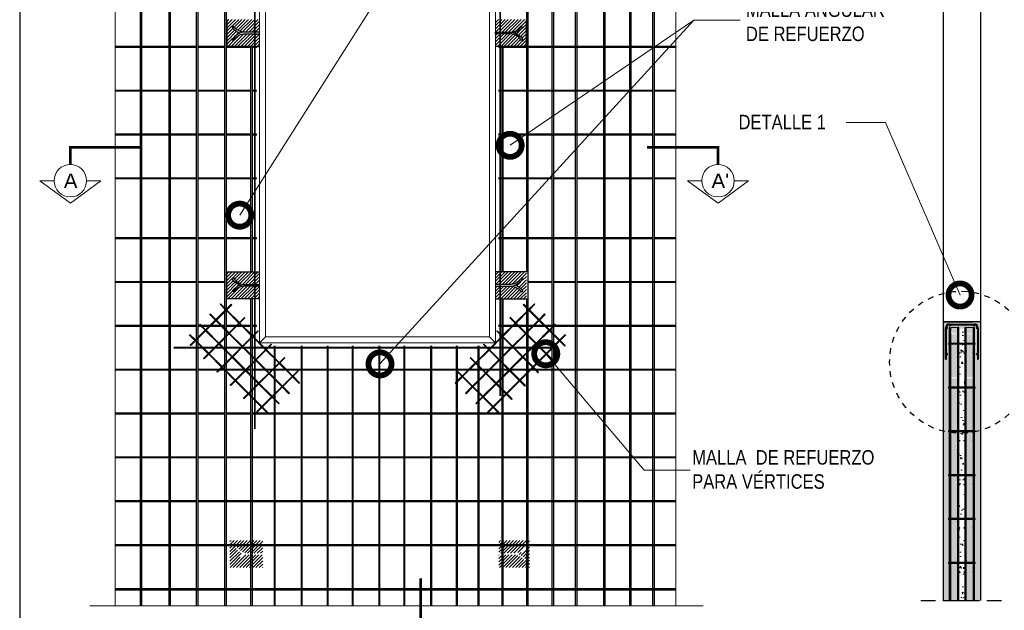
# Model space of a CAD drawing. Header units: millimetres. Extents: x 0 to 30, y 0 to 35.5.
# Tile 2 of 4: x 4 to 21, y 11.1 to 21.3. Entities that reach past the tile are written whole.
import ezdxf

# ---------------------------------------------------------------- set-up
doc = ezdxf.new("R2010")
doc.units = ezdxf.units.MM
for name, pattern in [('CENTER', [2, 1.25, -0.25, 0.25, -0.25]), ('CONTINUA', [0]), ('DASHED2', [9.525, 6.35, -3.175])]:
    doc.linetypes.add(name, pattern=pattern)
for name, color, linetype, lineweight in [('CONSTRUPANEL', 170, 'Continuous', 20), ('hatch', 252, 'Continuous', 0), ('LAMINA ACCESORIOS', 1, 'Continuous', 30), ('TEXTO', 7, 'DASHED2', 0)]:
    doc.layers.add(name, color=color, linetype=linetype, lineweight=lineweight)
doc.layers.add('CORTE', color=7, linetype='Continuous')
doc.styles.add('Erika', font='techl___.ttf', dxfattribs={"height": 0.25})
doc.styles.add('OUTLINE', font='arial.ttf', dxfattribs={"height": 0.2})
doc.dimstyles.new('Erika', dxfattribs={"dimtxt": 0.25, "dimasz": 0.8, "dimexe": 0.5, "dimexo": 0.5, "dimgap": 0, "dimtad": 0, "dimlfac": 0.1, "dimzin": 1, "dimdsep": 46, "dimtxsty": 'Erika', "dimblk": 'DOTSMALL', "dimcen": 2.5, "dimse1": 1, "dimse2": 1, "dimclrd": 252, "dimclre": 252, "dimclrt": 256, "dimadec": 0, "dimazin": 0, "dimtfac": 1, "dimtmove": 0, "dimatfit": 3, "dimldrblk": 'DOTSMALL', "dimfxl": 1, "dimlwd": 0, "dimlwe": 0, "dimarcsym": 0})
pattern_1 = [(45, (-23.765254, -0.851548), (-0.0280633, 0.0280633), [])]

# ---------------------------------------------------------------- blocks, each defined once
blk = doc.blocks.new('_DotSmall')
at = {"color": 0, "linetype": 'ByBlock', "const_width": 0.5}
blk.add_lwpolyline([(-0.0625, 0, 1), (0.0625, 0, 1)], format="xyb", close=True, dxfattribs=at)

msp = doc.modelspace()

# ---------------------------------------------------------------- hatches: boundary and pattern name
at = {"layer": 'hatch'}
h = msp.add_hatch(dxfattribs=at)
h.set_pattern_fill('ANSI31', color=256, scale=0.0125, style=0)
h.set_pattern_definition([(45, (-23.82038, -0.851548), (-0.0280633, 0.0280633), [])])
h.paths.add_polyline_path([(8.146, 21.324), (7.579, 21.324), (7.579, 20.857), (8.146, 20.857), (8.146, 21.078), (7.868, 21.078, 0.210744), (7.695, 20.961), (7.672, 20.976, -0.162687), (7.812, 21.09, -0.138915), (7.672, 21.187), (7.693, 21.204, 0.178598), (7.863, 21.104), (8.146, 21.104)])
h = msp.add_hatch(dxfattribs=at)
h.set_pattern_fill('ANSI31', color=256, scale=0.0125, style=0)
h.set_pattern_definition([(45, (-23.818574, -0.851548), (-0.0280633, 0.0280633), [])])
h.paths.add_polyline_path([(12.758, 21.324), (12.225, 21.324), (12.225, 21.104), (12.508, 21.104, 0.178598), (12.679, 21.204), (12.699, 21.187, -0.138915), (12.56, 21.09, -0.162687), (12.699, 20.976), (12.677, 20.961, 0.210744), (12.504, 21.078), (12.225, 21.078), (12.225, 20.857), (12.758, 20.857)])
h = msp.add_hatch(dxfattribs=at)
h.set_pattern_fill('ANSI31', color=256, scale=0.0125, style=0)
h.set_pattern_definition([(45, (-23.82038, -5.21022), (-0.0280633, 0.0280633), [])])
h.paths.add_polyline_path([(8.146, 16.965), (7.579, 16.965), (7.579, 16.499), (8.146, 16.499), (8.146, 16.719), (7.868, 16.719, 0.210744), (7.695, 16.603), (7.672, 16.617, -0.162687), (7.812, 16.731, -0.138915), (7.672, 16.828), (7.693, 16.845, 0.178598), (7.863, 16.745), (8.146, 16.745)])
h = msp.add_hatch(dxfattribs=at)
h.set_pattern_fill('ANSI31', color=256, scale=0.0125, style=0)
h.set_pattern_definition([(45, (-23.818574, -5.21022), (-0.0280633, 0.0280633), [])])
h.paths.add_polyline_path([(12.758, 16.965), (12.225, 16.965), (12.225, 16.745), (12.508, 16.745, 0.178598), (12.679, 16.845), (12.699, 16.828, -0.138915), (12.56, 16.731, -0.162687), (12.699, 16.617), (12.677, 16.603, 0.210744), (12.504, 16.719), (12.225, 16.719), (12.225, 16.499), (12.758, 16.499)])
h = msp.add_hatch(dxfattribs=at)
h.set_pattern_fill('AR-CONC', color=256, scale=0.001, angle=285)
h.set_pattern_definition([(335, (1862.0764, 2391.10113), (0.031756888, -0.180102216), [0.01905, -0.20955]), (280, (1862.0764, 2391.10113), (0.175425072, 0.083491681), [0.01524, -0.167640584]), (25.451445, (1862.07905, 2391.08612), (0.207181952, -0.096610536), [0.016190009, -0.178090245]), (331.1842, (1862.12547, 2391.11428), (0.029550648, -0.272723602), [0.028575, -0.314325]), (21.635558, (1862.12793, 2391.09155), (0.300439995, -0.16527619), [0.024285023, -0.267135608]), (276.184151, (1862.12547, 2391.11428), (0.300439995, -0.16527619), [0.022859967, -0.251459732]), (306, (1862.11978, 2391.08646), (-0.059539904, -0.172916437), [0.01905, -0.20955]), (251, (1862.11978, 2391.08646), (0.193907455, -0.012024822), [0.01524, -0.16764]), (356.451445, (1862.11481, 2391.07205), (0.134367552, -0.184941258), [0.016190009, -0.178089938]), (322.5, (1862.0764, 2391.10113), (0.0824732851, 0.0189010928), [0, -0.165608, 0, -0.17018, 0, -0.168275]), (292.5, (1862.0764, 2391.10113), (0.1140612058, -0.038614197), [0, -0.097028, 0, -0.161798, 0, -0.064135]), (252.5, (1862.06174, 2391.155845), (0.0295598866, -0.1324531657), [0, -0.0635, 0, -0.19812, 0, -0.26289]), (242.5, (1862.05517, 2391.18038), (0.0628987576, -0.136500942), [0, -0.08255, 0, -0.131572, 0, -0.18669])])
h.paths.add_polyline_path([(19.963, 11.292), (20.093, 11.292), (20.093, 15.982), (20.481, 15.982), (20.481, 11.292), (20.611, 11.292), (20.611, 16.101), (19.963, 16.101)])
h = msp.add_hatch(dxfattribs=at)
h.set_pattern_fill('HONEY', color=256, scale=0.015, angle=285, style=0)
h.set_pattern_definition([(285, (61.29871, 39.103255), (0.058328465, -0.058328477), [0.047625, -0.09525]), (45, (61.29871, 39.103255), (0.02134971, 0.07967817), [0.047625, -0.09525]), (345, (61.29871, 39.103255), (0.079678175, 0.021349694), [-0.09525, 0.047625])])
h.paths.add_polyline_path([(20.363, 16.001), (20.363, 15.898), (20.482, 15.898), (20.482, 16.001)])
h.paths.add_polyline_path([(20.212, 15.898), (20.212, 16.001), (20.093, 16.001), (20.093, 15.987), (20.13, 15.898)])
h.paths.add_polyline_path([(20.212, 15.742), (20.212, 15.883), (20.136, 15.883)], flags=17)
h.paths.add_polyline_path([(20.363, 15.883), (20.363, 15.461), (20.482, 15.24), (20.482, 15.883)])
h.paths.add_polyline_path([(20.212, 15.142), (20.212, 15.742), (20.136, 15.883), (20.093, 15.883), (20.093, 15.142)])
h.paths.add_polyline_path([(20.363, 15.461), (20.363, 15.142), (20.482, 15.142), (20.482, 15.24)])
h.paths.add_polyline_path([(20.212, 11.292), (20.212, 15.126), (20.093, 15.126), (20.093, 11.292)])
h.paths.add_polyline_path([(20.363, 15.126), (20.363, 11.292), (20.481, 11.292), (20.482, 15.126)])
h = msp.add_hatch(dxfattribs=at)
h.set_pattern_fill('AR-CONC', color=256, scale=0.002, angle=285)
h.set_pattern_definition([(335, (1852.57785, 2394.46384), (0.063513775, -0.360204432), [0.0381, -0.4191]), (280, (1852.57785, 2394.46384), (0.350850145, 0.166983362), [0.03048, -0.33528117]), (25.451445, (1852.58314, 2394.43382), (0.414363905, -0.193221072), [0.032380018, -0.35618049]), (331.1842, (1852.676, 2394.49013), (0.059101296, -0.545447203), [0.05715, -0.62865]), (21.635558, (1852.6809, 2394.4447), (0.60087999, -0.33055238), [0.04857005, -0.53427122]), (276.184151, (1852.676, 2394.49013), (0.60087999, -0.33055238), [0.04571993, -0.50291946]), (306, (1852.6646, 2394.4345), (-0.119079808, -0.345832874), [0.0381, -0.4191]), (251, (1852.6646, 2394.4345), (0.38781491, -0.024049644), [0.03048, -0.33528]), (356.451445, (1852.65468, 2394.40567), (0.268735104, -0.369882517), [0.032380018, -0.356179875]), (322.5, (1852.57785, 2394.46384), (0.16494657, 0.0378021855), [0, -0.331216, 0, -0.34036, 0, -0.33655]), (292.5, (1852.57785, 2394.46384), (0.228122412, -0.077228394), [0, -0.194056, 0, -0.323596, 0, -0.12827]), (252.5, (1852.54853, 2394.57326), (0.059119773, -0.2649063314), [0, -0.127, 0, -0.39624, 0, -0.52578]), (242.5, (1852.53538, 2394.62233), (0.125797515, -0.273001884), [0, -0.1651, 0, -0.263144, 0, -0.37338])])
edge = h.paths.add_edge_path()
edge.add_arc((20.311, 15.938), 1.227, 265.3622, 272.424)
edge.add_line((20.363, 14.712), (20.363, 16.001))
edge.add_line((20.363, 16.001), (20.212, 16.001))
edge.add_line((20.212, 16.001), (20.212, 14.715))
edge = h.paths.add_edge_path()
edge.add_arc((20.311, 15.938), 1.227, 265.3622, 272.424, ccw=False)
edge.add_line((20.212, 14.715), (20.212, 11.292))
edge.add_line((20.212, 11.292), (20.363, 11.292))
edge.add_line((20.363, 11.292), (20.363, 14.712))
h = msp.add_hatch(dxfattribs=at)
h.set_pattern_fill('ANSI31', color=256, scale=0.0125, style=0)
h.set_pattern_definition(pattern_1)
h.paths.add_polyline_path([(8.201, 11.858), (7.634, 11.858), (7.634, 12.324), (8.201, 12.324), (8.201, 12.104), (7.923, 12.104, -0.210744), (7.75, 12.22), (7.727, 12.206, 0.162687), (7.867, 12.092, 0.138915), (7.727, 11.995), (7.748, 11.978, -0.178598), (7.919, 12.078), (8.201, 12.078)])
h = msp.add_hatch(dxfattribs=at)
h.set_pattern_fill('ANSI31', color=256, scale=0.0125, style=0)
h.set_pattern_definition(pattern_1)
h.paths.add_polyline_path([(12.812, 11.858), (12.279, 11.858), (12.279, 12.078), (12.562, 12.078, -0.178598), (12.732, 11.978), (12.753, 11.995, 0.138915), (12.613, 12.092, 0.162687), (12.753, 12.206), (12.73, 12.22, -0.210744), (12.557, 12.104), (12.279, 12.104), (12.279, 12.324), (12.812, 12.324)])

# ---------------------------------------------------------------- linework, layer by layer
at = {"linetype": 'CONTINUA'}
for p, q in [((19.963, 23.998), (19.963, 11.292)), ((20.611, 23.998), (20.611, 11.292)), ((7.578, 21.324), (7.578, 20.857)), ((12.755, 21.324), (12.755, 20.857)), ((7.578, 20.857), (8.145, 20.857)), ((12.755, 20.857), (12.222, 20.857)), ((7.578, 16.499), (7.578, 16.965)), ((7.578, 16.965), (8.145, 16.965)), ((12.79, 16.965), (12.222, 16.965)), ((12.79, 16.499), (12.79, 16.965)), ((8.145, 16.499), (7.578, 16.499)), ((12.222, 16.499), (12.79, 16.499)), ((19.963, 16.101), (20.476, 16.101)), ((20.611, 16.101), (19.963, 16.101)), ((20.611, 16.101), (19.963, 16.101)), ((20.611, 16.101), (19.963, 16.101)), ((20.093, 11.292), (20.482, 11.292))]:
    msp.add_line(p, q, dxfattribs=at)
at = {"linetype": 'DASHED2', "ltscale": 0.04}
msp.add_line((19.576, 11.292), (21.074, 11.292), dxfattribs=at)
at = {"color": 254, "true_color": 0xe3e3e3}
msp.add_lwpolyline([(3.998, 3.653), (25.588, 3.653), (25.588, 31.593), (3.998, 31.593)], close=True, dxfattribs=at)
at = {"linetype": 'CONTINUA'}
for points in [[(8.145, 21.104), (7.862, 21.104, -0.178598), (7.692, 21.204), (7.671, 21.187, 0.138785), (7.811, 21.09)], [(12.506, 21.104, -0.211034), (12.696, 20.976), (12.674, 20.961, 0.210744), (12.501, 21.078), (12.222, 21.078), (12.222, 21.104), (12.505, 21.104, 0.178598), (12.676, 21.204), (12.696, 21.187, -0.138785), (12.557, 21.09)], [(7.862, 21.104, 0.211034), (7.671, 20.976), (7.694, 20.961, -0.210744), (7.867, 21.078), (8.145, 21.078)], [(7.862, 16.719, -0.211034), (7.671, 16.847), (7.694, 16.861, 0.210744), (7.867, 16.745), (8.145, 16.745)], [(12.506, 16.719, 0.211034), (12.696, 16.847), (12.674, 16.861, -0.210744), (12.501, 16.745), (12.222, 16.745)], [(8.145, 16.719), (7.862, 16.719, 0.178598), (7.692, 16.619), (7.671, 16.636, -0.138785), (7.811, 16.733)], [(12.222, 16.719), (12.505, 16.719, -0.178598), (12.676, 16.619), (12.696, 16.636, 0.138785), (12.557, 16.733)]]:
    msp.add_lwpolyline(points, format="xyb", dxfattribs=at)
at = {"layer": 'CONSTRUPANEL', "linetype": 'Continuous'}
for p, q in [((5.649, 23.905), (5.649, 11.199)), ((15.34, 23.905), (15.34, 11.199))]:
    msp.add_line(p, q, dxfattribs=at)
at = {"layer": 'CONSTRUPANEL', "linetype": 'CONTINUA'}
for p, q in [((8.145, 15.74), (8.145, 22.083)), ((8.245, 15.84), (8.245, 21.983)), ((12.122, 15.84), (12.122, 21.983)), ((12.222, 15.74), (12.222, 22.083)), ((20.212, 16.001), (20.093, 16.001)), ((20.093, 11.292), (20.093, 16.001)), ((20.212, 11.292), (20.212, 16.001)), ((20.482, 16.001), (20.363, 16.001)), ((20.363, 11.292), (20.363, 16.001)), ((20.481, 11.292), (20.482, 16.001)), ((5.213, 11.199), (15.813, 11.199))]:
    msp.add_line(p, q, dxfattribs=at)
at = {"layer": 'CONSTRUPANEL'}
for p, q in [((20.22, 16.001), (20.212, 16.001)), ((8.245, 15.84), (8.145, 15.74)), ((8.245, 15.84), (12.122, 15.84)), ((12.122, 15.84), (12.222, 15.74)), ((8.145, 15.74), (12.222, 15.74))]:
    msp.add_line(p, q, dxfattribs=at)
at = {"layer": 'CORTE', "color": 7, "lineweight": 15}
for p, q in [((4.346, 18.539), (4.874, 18.153)), ((4.346, 18.539), (4.874, 18.153)), ((4.346, 18.539), (4.593, 18.539)), ((4.486, 18.539), (4.346, 18.539)), ((5.403, 18.539), (4.874, 18.153)), ((5.403, 18.539), (4.874, 18.153)), ((5.156, 18.539), (5.403, 18.539)), ((5.296, 18.539), (5.156, 18.539)), ((15.542, 18.539), (16.071, 18.153)), ((15.542, 18.539), (16.071, 18.153)), ((15.542, 18.539), (15.79, 18.539)), ((15.542, 18.539), (16.071, 18.153)), ((16.599, 18.539), (16.071, 18.153)), ((16.599, 18.539), (16.071, 18.153)), ((16.599, 18.539), (16.071, 18.153)), ((16.352, 18.539), (16.599, 18.539))]:
    msp.add_line(p, q, dxfattribs=at)
at = {"layer": 'CORTE', "color": 7, "linetype": 'CENTER', "lineweight": 15, "ltscale": 0.5, "const_width": 0.05}
for points in [[(6.101, 19.115), (4.874, 19.115), (4.874, 18.82)], [(14.844, 19.115), (16.071, 19.115), (16.071, 18.82)], [(10.931, 11.67), (10.931, 10.513), (10.637, 10.513)]]:
    msp.add_lwpolyline(points, dxfattribs=at)
at = {"layer": 'CORTE', "color": 0, "lineweight": 15}
for centre in [(4.874, 18.539), (16.071, 18.539)]:
    msp.add_circle(centre, 0.281, dxfattribs=at)
at = {"layer": 'LAMINA ACCESORIOS', "linetype": 'CONTINUA'}
for p, q in [((6.082, 23.894), (6.082, 11.199)), ((6.103, 23.894), (6.103, 11.199)), ((6.577, 23.894), (6.577, 11.199)), ((6.597, 23.894), (6.597, 11.199)), ((14.946, 11.199), (14.946, 23.894)), ((14.967, 23.894), (14.967, 11.199)), ((6.082, 20.855), (5.649, 20.855)), ((6.082, 20.841), (5.649, 20.841)), ((6.748, 20.855), (6.103, 20.855)), ((6.748, 20.841), (6.103, 20.841)), ((7.057, 20.855), (6.597, 20.855)), ((7.057, 20.841), (6.597, 20.841)), ((7.546, 20.855), (7.078, 20.855)), ((7.546, 20.841), (7.078, 20.841)), ((7.995, 20.855), (7.567, 20.855)), ((7.995, 20.841), (7.567, 20.841)), ((8.091, 20.855), (8.015, 20.855)), ((8.091, 20.841), (8.015, 20.841)), ((14.096, 20.855), (12.275, 20.855)), ((14.096, 20.841), (12.275, 20.841)), ((12.337, 16.965), (12.337, 20.857)), ((12.354, 16.965), (12.354, 20.857)), ((13.607, 20.855), (13.585, 20.855)), ((13.607, 20.841), (13.585, 20.841)), ((14.545, 20.855), (14.117, 20.855)), ((14.545, 20.841), (14.117, 20.841)), ((14.946, 20.855), (14.565, 20.855)), ((14.946, 20.841), (14.565, 20.841)), ((15.34, 20.855), (14.967, 20.855)), ((15.34, 20.841), (14.967, 20.841)), ((6.748, 20.098), (5.649, 20.098)), ((7.057, 20.098), (6.597, 20.098)), ((7.546, 20.098), (7.078, 20.098)), ((7.995, 20.098), (7.567, 20.098)), ((8.091, 20.098), (8.015, 20.098)), ((14.096, 20.098), (12.275, 20.098)), ((13.607, 20.098), (13.585, 20.098)), ((14.545, 20.098), (14.117, 20.098)), ((14.946, 20.098), (14.565, 20.098)), ((15.34, 20.098), (14.967, 20.098)), ((6.748, 20.084), (5.649, 20.084)), ((7.057, 20.084), (6.597, 20.084)), ((7.546, 20.084), (7.078, 20.084)), ((7.995, 20.084), (7.567, 20.084)), ((8.091, 20.084), (8.015, 20.084)), ((14.096, 20.084), (12.275, 20.084)), ((13.607, 20.084), (13.585, 20.084)), ((14.545, 20.084), (14.117, 20.084)), ((14.946, 20.084), (14.565, 20.084)), ((15.34, 20.084), (14.967, 20.084)), ((6.748, 19.341), (5.649, 19.341)), ((6.748, 19.327), (5.649, 19.327)), ((7.057, 19.341), (6.597, 19.341)), ((7.057, 19.327), (6.597, 19.327)), ((7.546, 19.341), (7.078, 19.341)), ((7.546, 19.327), (7.078, 19.327)), ((7.995, 19.341), (7.567, 19.341)), ((7.995, 19.327), (7.567, 19.327)), ((8.091, 19.341), (8.015, 19.341)), ((8.091, 19.327), (8.015, 19.327)), ((14.096, 19.341), (12.275, 19.341)), ((14.096, 19.327), (12.275, 19.327)), ((13.607, 19.341), (13.585, 19.341)), ((13.607, 19.327), (13.585, 19.327)), ((14.545, 19.341), (14.117, 19.341)), ((14.545, 19.327), (14.117, 19.327)), ((14.946, 19.341), (14.565, 19.341)), ((14.946, 19.327), (14.565, 19.327)), ((15.34, 19.341), (14.967, 19.341)), ((15.34, 19.327), (14.967, 19.327)), ((6.748, 18.585), (5.649, 18.585)), ((6.748, 18.57), (5.649, 18.57)), ((7.057, 18.585), (6.597, 18.585)), ((7.057, 18.57), (6.597, 18.57)), ((7.546, 18.585), (7.078, 18.585)), ((7.546, 18.57), (7.078, 18.57)), ((7.995, 18.585), (7.567, 18.585)), ((7.995, 18.57), (7.567, 18.57)), ((8.091, 18.585), (8.015, 18.585)), ((8.091, 18.57), (8.015, 18.57)), ((12.338, 18.585), (12.275, 18.585)), ((12.338, 18.57), (12.275, 18.57)), ((12.763, 18.585), (12.358, 18.585)), ((12.763, 18.57), (12.358, 18.57)), ((13.205, 18.585), (12.783, 18.585)), ((13.205, 18.57), (12.783, 18.57)), ((13.607, 18.585), (13.226, 18.585)), ((13.607, 18.57), (13.226, 18.57)), ((14.096, 18.585), (13.628, 18.585)), ((14.096, 18.57), (13.628, 18.57)), ((14.545, 18.585), (14.117, 18.585)), ((14.545, 18.57), (14.117, 18.57)), ((14.946, 18.585), (14.565, 18.585)), ((14.946, 18.57), (14.565, 18.57)), ((15.34, 18.585), (14.967, 18.585)), ((15.34, 18.57), (14.967, 18.57)), ((6.748, 17.551), (5.649, 17.551)), ((6.748, 17.537), (5.649, 17.537)), ((7.057, 17.551), (6.597, 17.551)), ((7.057, 17.537), (6.597, 17.537)), ((7.546, 17.551), (7.078, 17.551)), ((7.546, 17.537), (7.078, 17.537)), ((7.995, 17.551), (7.567, 17.551)), ((7.995, 17.537), (7.567, 17.537)), ((8.091, 17.551), (8.015, 17.551)), ((8.091, 17.537), (8.015, 17.537)), ((14.096, 17.551), (12.275, 17.551)), ((14.096, 17.537), (12.275, 17.537)), ((14.545, 17.551), (14.117, 17.551)), ((14.545, 17.537), (14.117, 17.537)), ((14.946, 17.551), (14.565, 17.551)), ((14.946, 17.537), (14.565, 17.537)), ((15.34, 17.551), (14.967, 17.551)), ((15.34, 17.537), (14.967, 17.537)), ((6.748, 16.794), (5.649, 16.794)), ((6.748, 16.78), (5.649, 16.78)), ((7.057, 16.794), (6.597, 16.794)), ((7.057, 16.78), (6.597, 16.78)), ((7.546, 16.794), (7.078, 16.794)), ((7.546, 16.78), (7.078, 16.78)), ((13.205, 16.794), (12.79, 16.794)), ((13.205, 16.78), (12.79, 16.78)), ((13.607, 16.794), (13.226, 16.794)), ((13.607, 16.78), (13.226, 16.78)), ((14.096, 16.794), (13.628, 16.794)), ((14.096, 16.78), (13.628, 16.78)), ((15.34, 16.794), (14.117, 16.794)), ((15.34, 16.78), (14.117, 16.78)), ((12.337, 11.199), (12.337, 16.499)), ((12.354, 11.199), (12.354, 16.499)), ((6.748, 16.037), (5.649, 16.037)), ((6.748, 16.023), (5.649, 16.023)), ((7.057, 16.037), (6.597, 16.037)), ((7.057, 16.023), (6.597, 16.023)), ((7.546, 16.037), (7.078, 16.037)), ((7.546, 16.023), (7.078, 16.023)), ((7.995, 16.037), (7.567, 16.037)), ((7.995, 16.023), (7.567, 16.023)), ((8.091, 16.037), (8.015, 16.037)), ((8.091, 16.023), (8.015, 16.023)), ((12.338, 16.037), (12.275, 16.037)), ((12.338, 16.023), (12.275, 16.023)), ((12.763, 16.037), (12.358, 16.037)), ((12.763, 16.023), (12.358, 16.023)), ((15.34, 16.037), (12.783, 16.037)), ((13.205, 16.023), (12.783, 16.023)), ((15.34, 16.023), (13.226, 16.023)), ((20.08, 16.001), (20.067, 16.001)), ((20.08, 16.001), (20.067, 16.001)), ((20.236, 16.001), (20.223, 16.001)), ((20.348, 16.001), (20.335, 16.001)), ((20.507, 16.001), (20.495, 16.001)), ((20.067, 15.73), (20.056, 15.73)), ((20.056, 15.73), (20.056, 15.715)), ((20.067, 15.715), (20.056, 15.715)), ((20.494, 15.73), (20.08, 15.73)), ((20.494, 15.715), (20.08, 15.715)), ((20.518, 15.73), (20.507, 15.73)), ((20.518, 15.715), (20.507, 15.715)), ((20.518, 15.715), (20.518, 15.73)), ((7.057, 15.28), (5.649, 15.28)), ((7.057, 15.266), (5.649, 15.266)), ((6.748, 15.28), (6.673, 15.28)), ((6.748, 15.266), (6.673, 15.266)), ((7.546, 15.28), (7.078, 15.28)), ((7.546, 15.266), (7.078, 15.266)), ((7.995, 15.28), (7.567, 15.28)), ((7.995, 15.266), (7.567, 15.266)), ((12.294, 15.28), (8.015, 15.28)), ((12.294, 15.266), (8.015, 15.266)), ((12.338, 15.28), (12.275, 15.28)), ((12.338, 15.266), (12.275, 15.266)), ((12.763, 15.28), (12.358, 15.28)), ((12.763, 15.266), (12.358, 15.266)), ((15.34, 15.28), (12.783, 15.28)), ((15.34, 15.266), (12.783, 15.266)), ((20.067, 14.974), (20.056, 14.974)), ((20.056, 14.974), (20.056, 14.958)), ((20.067, 14.958), (20.056, 14.958)), ((20.494, 14.974), (20.08, 14.974)), ((20.494, 14.958), (20.08, 14.958)), ((20.518, 14.974), (20.507, 14.974)), ((20.518, 14.958), (20.507, 14.958)), ((20.518, 14.958), (20.518, 14.974)), ((7.057, 14.524), (5.649, 14.524)), ((7.057, 14.509), (5.649, 14.509)), ((6.748, 14.524), (6.673, 14.524)), ((6.748, 14.509), (6.673, 14.509)), ((7.546, 14.524), (7.078, 14.524)), ((7.546, 14.509), (7.078, 14.509)), ((7.995, 14.524), (7.567, 14.524)), ((7.995, 14.509), (7.567, 14.509)), ((15.34, 14.524), (8.015, 14.524)), ((15.34, 14.509), (8.015, 14.509)), ((20.067, 14.217), (20.056, 14.217)), ((20.056, 14.217), (20.056, 14.201)), ((20.067, 14.201), (20.056, 14.201)), ((20.494, 14.217), (20.08, 14.217)), ((20.494, 14.201), (20.08, 14.201)), ((20.518, 14.217), (20.507, 14.217)), ((20.518, 14.201), (20.507, 14.201)), ((20.518, 14.201), (20.518, 14.217)), ((7.057, 13.767), (5.649, 13.767)), ((7.057, 13.752), (5.649, 13.752)), ((6.748, 13.767), (6.673, 13.767)), ((6.748, 13.752), (6.673, 13.752)), ((7.546, 13.767), (7.078, 13.767)), ((7.546, 13.752), (7.078, 13.752)), ((15.34, 13.767), (7.567, 13.767)), ((15.34, 13.752), (7.567, 13.752)), ((20.067, 13.46), (20.056, 13.46)), ((20.056, 13.46), (20.056, 13.444)), ((20.494, 13.46), (20.08, 13.46)), ((20.518, 13.46), (20.507, 13.46)), ((20.518, 13.444), (20.518, 13.46)), ((20.067, 13.444), (20.056, 13.444)), ((20.494, 13.444), (20.08, 13.444)), ((20.518, 13.444), (20.507, 13.444)), ((6.082, 13.01), (5.649, 13.01)), ((6.082, 12.995), (5.649, 12.995)), ((6.577, 13.01), (6.103, 13.01)), ((6.577, 12.995), (6.103, 12.995)), ((7.057, 13.01), (6.597, 13.01)), ((7.057, 12.995), (6.597, 12.995)), ((15.34, 13.01), (7.078, 13.01)), ((15.34, 12.995), (7.078, 12.995)), ((20.067, 12.703), (20.056, 12.703)), ((20.056, 12.703), (20.056, 12.687)), ((20.067, 12.687), (20.056, 12.687)), ((20.494, 12.703), (20.08, 12.703)), ((20.494, 12.687), (20.08, 12.687)), ((20.518, 12.703), (20.507, 12.703)), ((20.518, 12.687), (20.507, 12.687)), ((20.518, 12.687), (20.518, 12.703)), ((15.34, 12.253), (5.649, 12.253)), ((15.34, 12.233), (5.649, 12.233)), ((20.067, 11.946), (20.056, 11.946)), ((20.056, 11.946), (20.056, 11.931)), ((20.067, 11.931), (20.056, 11.931)), ((20.494, 11.946), (20.08, 11.946)), ((20.494, 11.931), (20.08, 11.931)), ((20.518, 11.946), (20.507, 11.946)), ((20.518, 11.931), (20.507, 11.931)), ((20.518, 11.931), (20.518, 11.946)), ((15.34, 11.49), (5.649, 11.49)), ((15.34, 11.47), (5.649, 11.47))]:
    msp.add_line(p, q, dxfattribs=at)
at = {"layer": 'LAMINA ACCESORIOS'}
for p, q in [((8.091, 20.841), (8.091, 20.855)), ((8.091, 20.084), (8.091, 20.098)), ((8.091, 19.327), (8.091, 19.341)), ((8.091, 18.57), (8.091, 18.585)), ((8.091, 17.537), (8.091, 17.551)), ((8.091, 16.023), (8.091, 16.037)), ((20.028, 16.012), (20.028, 15.98)), ((20.07, 16.064), (20.504, 16.064)), ((20.07, 16.048), (20.504, 16.048)), ((20.082, 16.025), (20.082, 16.058)), ((20.478, 16.04), (20.507, 16.04)), ((20.493, 16.025), (20.493, 16.058)), ((20.546, 15.983), (20.546, 16.016)), ((13.427, 15.883), (13.436, 15.874)), ((20.004, 15.459), (20.004, 15.998)), ((20.014, 15.998), (20.043, 15.998)), ((20.02, 15.459), (20.02, 15.998)), ((20.561, 15.998), (20.531, 15.998)), ((20.554, 15.998), (20.554, 15.459)), ((20.57, 15.998), (20.57, 15.459)), ((13.42, 15.682), (13.429, 15.691)), ((20.014, 15.544), (20.043, 15.544)), ((20.028, 15.558), (20.028, 15.526)), ((20.561, 15.544), (20.531, 15.544)), ((20.546, 15.558), (20.546, 15.526)), ((13.19, 15.452), (13.199, 15.461)), ((20.004, 15.459), (20.02, 15.459)), ((20.554, 15.459), (20.57, 15.459)), ((12.961, 15.223), (12.969, 15.231)), ((12.731, 14.993), (12.74, 15.002)), ((12.501, 14.763), (12.51, 14.772)), ((12.183, 14.622), (12.271, 14.533)), ((12.271, 14.533), (12.28, 14.542))]:
    msp.add_line(p, q, dxfattribs=at)
at = {"layer": 'LAMINA ACCESORIOS', "linetype": 'CONTINUA'}
for points in [[(7.057, 11.199), (7.057, 23.894), (7.078, 23.894), (7.078, 11.199)], [(7.546, 11.199), (7.546, 23.894), (7.567, 23.894), (7.567, 11.199)], [(12.763, 16.965), (12.763, 23.894), (12.783, 23.894), (12.783, 16.965)], [(13.205, 11.199), (13.205, 23.894), (13.226, 23.894), (13.226, 11.199)], [(13.607, 11.199), (13.607, 23.894), (13.628, 23.894), (13.628, 11.199)], [(14.096, 11.199), (14.096, 23.894), (14.117, 23.894), (14.117, 11.199)], [(14.545, 11.199), (14.545, 23.894), (14.565, 23.894), (14.565, 11.199)], [(7.995, 16.965), (7.995, 20.857)], [(8.015, 20.857), (8.015, 16.965)], [(7.995, 13.772), (7.995, 16.499)], [(8.015, 16.499), (8.015, 13.772)], [(12.763, 11.199), (12.763, 16.499)], [(12.783, 16.499), (12.783, 11.199)], [(20.067, 16.001), (20.067, 11.292)], [(20.08, 11.292), (20.08, 16.001)], [(20.223, 16.001), (20.223, 11.292)], [(20.236, 11.292), (20.236, 16.001)], [(20.335, 16.001), (20.335, 11.292)], [(20.348, 11.292), (20.348, 16.001)], [(20.495, 16.001), (20.494, 11.292)], [(20.507, 11.292), (20.507, 16.001)], [(8.396, 15.687), (8.396, 11.199)], [(8.417, 11.199), (8.417, 15.687)], [(8.862, 15.687), (8.862, 11.199)], [(8.883, 11.199), (8.883, 15.687)], [(9.311, 15.687), (9.311, 11.199)], [(9.331, 11.199), (9.331, 15.687)], [(9.744, 15.687), (9.744, 11.199)], [(9.764, 11.199), (9.764, 15.687)], [(10.207, 15.687), (10.207, 11.199)], [(10.227, 11.199), (10.227, 15.687)], [(10.638, 15.687), (10.638, 11.199)], [(10.658, 11.199), (10.658, 15.687)], [(11.103, 15.687), (11.103, 11.199)], [(11.124, 11.199), (11.124, 15.687)], [(11.546, 15.687), (11.546, 11.199)], [(11.567, 11.199), (11.567, 15.687)], [(11.919, 15.687), (11.919, 11.199)], [(11.939, 11.199), (11.939, 15.687)], [(7.995, 11.199), (7.995, 13.772)], [(8.015, 13.772), (8.015, 11.199)]]:
    msp.add_lwpolyline(points, dxfattribs=at)
at = {"layer": 'LAMINA ACCESORIOS', "const_width": 0.03}
for points in [[(8.062, 14.253), (8.062, 17.778), (8.062, 23.57)], [(12.306, 14.82), (12.306, 17.778), (12.306, 23.57)], [(13.223, 15.656), (10.184, 15.656), (6.658, 15.656)]]:
    msp.add_lwpolyline(points, dxfattribs=at)
at = {"layer": 'LAMINA ACCESORIOS'}
for points in [[(7.655, 16.407), (7.663, 16.398), (6.956, 15.691), (6.948, 15.7)], [(7.884, 16.177), (7.893, 16.168), (7.186, 15.461), (7.177, 15.47)], [(8.114, 15.947), (8.123, 15.939), (7.416, 15.231), (7.407, 15.24)], [(8.344, 15.718), (8.353, 15.709), (7.646, 15.002), (7.637, 15.01)], [(8.574, 15.488), (8.583, 15.479), (7.876, 14.772), (7.867, 14.781)], [(8.804, 15.258), (8.813, 15.249), (8.105, 14.542), (8.097, 14.551)]]:
    msp.add_lwpolyline(points, close=True, dxfattribs=at)
for points in [[(7.557, 16.31), (7.462, 16.405), (7.471, 16.414), (7.566, 16.319)], [(13.429, 15.691), (12.713, 16.407), (12.704, 16.398), (13.42, 15.682)], [(12.81, 16.31), (12.905, 16.405), (12.896, 16.414), (12.801, 16.319)], [(7.381, 16.133), (7.286, 16.228), (7.294, 16.237), (7.389, 16.142)], [(7.787, 16.08), (7.566, 16.301)], [(7.575, 16.31), (7.796, 16.089)], [(13.199, 15.461), (12.483, 16.177), (12.474, 16.168), (13.19, 15.452)], [(12.793, 16.31), (12.572, 16.089)], [(12.58, 16.08), (12.801, 16.301)], [(12.987, 16.133), (13.082, 16.228), (13.073, 16.237), (12.978, 16.142)], [(7.204, 15.956), (7.109, 16.051), (7.118, 16.06), (7.213, 15.965)], [(7.61, 15.903), (7.389, 16.124)], [(7.398, 16.133), (7.619, 15.912)], [(8.017, 15.85), (7.796, 16.071)], [(7.805, 16.08), (8.026, 15.859)], [(12.563, 16.08), (12.342, 15.859)], [(12.351, 15.85), (12.572, 16.071)], [(12.969, 16.133), (12.748, 15.912)], [(12.757, 15.903), (12.978, 16.124)], [(13.164, 15.956), (13.259, 16.051), (13.25, 16.06), (13.155, 15.965)], [(7.027, 15.779), (6.932, 15.874), (6.941, 15.883), (7.036, 15.788)], [(7.434, 15.726), (7.213, 15.947)], [(7.222, 15.956), (7.442, 15.735)], [(7.84, 15.673), (7.619, 15.894)], [(7.628, 15.903), (7.849, 15.682)], [(8.247, 15.62), (8.026, 15.841)], [(8.035, 15.85), (8.256, 15.629)], [(13.427, 15.883), (12.06, 14.516), (12.069, 14.507), (13.436, 15.874)], [(12.333, 15.85), (12.112, 15.629)], [(12.121, 15.62), (12.342, 15.841)], [(12.969, 15.231), (12.253, 15.947), (12.245, 15.939), (12.961, 15.223)], [(12.74, 15.903), (12.519, 15.682)], [(12.527, 15.673), (12.748, 15.894)], [(13.146, 15.956), (12.925, 15.735)], [(12.934, 15.726), (13.155, 15.947)], [(7.257, 15.55), (7.036, 15.771)], [(7.045, 15.779), (7.266, 15.559)], [(7.663, 15.497), (7.442, 15.718)], [(7.451, 15.726), (7.672, 15.505)], [(8.07, 15.444), (7.849, 15.665)], [(7.858, 15.673), (8.079, 15.452)], [(12.74, 15.002), (12.024, 15.718), (12.015, 15.709), (12.731, 14.993)], [(12.51, 15.673), (12.289, 15.452)], [(12.298, 15.444), (12.519, 15.665)], [(12.916, 15.726), (12.695, 15.505)], [(12.704, 15.497), (12.925, 15.718)], [(7.487, 15.32), (7.266, 15.541)], [(7.275, 15.55), (7.496, 15.329)], [(7.681, 15.497), (7.902, 15.276)], [(8.477, 15.391), (8.256, 15.612)], [(8.264, 15.62), (8.485, 15.399)], [(12.103, 15.62), (11.882, 15.399)], [(11.891, 15.391), (12.112, 15.612)], [(12.687, 15.497), (12.466, 15.276)], [(7.504, 15.32), (7.725, 15.099)], [(7.893, 15.267), (7.672, 15.488)], [(8.3, 15.214), (8.079, 15.435)], [(8.088, 15.444), (8.309, 15.223)], [(8.706, 15.161), (8.485, 15.382)], [(8.494, 15.391), (8.715, 15.17)], [(11.873, 15.391), (11.652, 15.17)], [(11.661, 15.161), (11.882, 15.382)], [(12.51, 14.772), (11.794, 15.488), (11.785, 15.479), (12.501, 14.763)], [(12.28, 15.444), (12.059, 15.223)], [(12.068, 15.214), (12.289, 15.435)], [(12.474, 15.267), (12.695, 15.488)], [(7.716, 15.09), (7.496, 15.311)], [(8.123, 15.037), (7.902, 15.258)], [(7.911, 15.267), (8.132, 15.046)], [(8.53, 14.984), (8.309, 15.205)], [(8.318, 15.214), (8.539, 14.993)], [(8.724, 15.161), (8.838, 15.047), (8.829, 15.038), (8.715, 15.152)], [(11.644, 15.161), (11.529, 15.047), (11.538, 15.038), (11.652, 15.152)], [(12.28, 14.542), (11.564, 15.258), (11.555, 15.249), (12.183, 14.622)], [(12.05, 15.214), (11.829, 14.993)], [(11.838, 14.984), (12.059, 15.205)], [(12.457, 15.267), (12.236, 15.046)], [(12.245, 15.037), (12.466, 15.258)], [(7.946, 14.86), (7.725, 15.081)], [(7.734, 15.09), (7.955, 14.869)], [(8.353, 14.807), (8.132, 15.028)], [(8.141, 15.037), (8.362, 14.816)], [(8.547, 14.984), (8.662, 14.87), (8.653, 14.861), (8.539, 14.975)], [(11.82, 14.984), (11.706, 14.87), (11.715, 14.861), (11.829, 14.975)], [(12.227, 15.037), (12.006, 14.816)], [(12.015, 14.807), (12.236, 15.028)], [(8.176, 14.63), (7.955, 14.851)], [(7.964, 14.86), (8.185, 14.639)], [(8.371, 14.807), (8.485, 14.693), (8.476, 14.684), (8.362, 14.798)], [(11.997, 14.807), (11.883, 14.693), (11.892, 14.684), (12.006, 14.798)], [(8.194, 14.63), (8.308, 14.516), (8.299, 14.507), (8.185, 14.622)]]:
    msp.add_lwpolyline(points, dxfattribs=at)
at = {"layer": 'LAMINA ACCESORIOS', "linetype": 'CONTINUA'}
for centre, radius in [((20.028, 15.998), 0.0081), ((20.082, 16.04), 0.0081), ((20.493, 16.04), 0.0081), ((20.546, 15.998), 0.0081), ((20.028, 15.544), 0.0081), ((20.086, 15.563), 0.00648), ((20.243, 15.563), 0.00648), ((20.329, 15.563), 0.00648), ((20.488, 15.563), 0.00648), ((20.546, 15.544), 0.0081), ((20.086, 14.89), 0.00648), ((20.243, 14.89), 0.00648), ((20.329, 14.89), 0.00648), ((20.488, 14.89), 0.00648), ((20.488, 14.186), 0.00648), ((20.086, 14.05), 0.00648), ((20.243, 14.05), 0.00648), ((20.329, 14.05), 0.00648), ((20.488, 14.05), 0.00648), ((20.086, 13.293), 0.00648), ((20.243, 13.293), 0.00648), ((20.329, 13.293), 0.00648), ((20.488, 13.293), 0.00648), ((20.086, 12.544), 0.00648), ((20.243, 12.544), 0.00648), ((20.329, 12.544), 0.00648), ((20.488, 12.544), 0.00648), ((20.086, 11.779), 0.00648), ((20.243, 11.779), 0.00648), ((20.329, 11.779), 0.00648), ((20.488, 11.779), 0.00648), ((20.086, 11.298), 0.00648), ((20.488, 11.298), 0.00648)]:
    msp.add_circle(centre, radius, dxfattribs=at)
at = {"layer": 'LAMINA ACCESORIOS'}
for centre, radius, start, end in [((20.07, 15.998), 0.0662, 90, 180), ((20.07, 15.998), 0.05, 90, 180), ((20.504, 15.998), 0.0662, 0, 90), ((20.504, 15.998), 0.05, 0, 90)]:
    msp.add_arc(centre, radius, start, end, dxfattribs=at)
at = {"layer": 'TEXTO', "linetype": 'DASHED2', "lineweight": 30, "ltscale": 0.001}
msp.add_circle((20.263, 15.404), 1.227, dxfattribs=at)

# ---------------------------------------------------------------- texts
at = {"layer": 'CORTE', "color": 7, "lineweight": 15, "style": 'OUTLINE'}
for s, height, p in [('A', 0.253, (4.762, 18.41)), ("A'", 0.2531, (15.958, 18.41))]:
    msp.add_text(s, height=height, dxfattribs=at).set_placement(p)
at = {"layer": 'TEXTO', "linetype": 'ByBlock', "lineweight": 0, "char_height": 0.25, "attachment_point": 1, "style": 'Erika'}
for s, insert in [('MALLA ANGULAR\\PDE REFUERZO ', (16.553, 21.617)), ('DETALLE 1', (16.425, 19.677)), ('MALLA  DE REFUERZO\\PPARA VÉRTICES', (15.624, 13.886))]:
    msp.add_mtext(s, dxfattribs=dict(at, insert=insert))

# ---------------------------------------------------------------- leaders
at = {"layer": 'TEXTO', "linetype": 'ByBlock', "lineweight": 0}
for points in [[(7.802, 17.944), (11.948, 24.472), (12.748, 24.472)], [(10.227, 15.375), (15.654, 21.314), (16.454, 21.314)], [(12.477, 19.15), (15.654, 21.314), (16.454, 21.314)], [(20.255, 16.565), (18.965, 19.542), (18.288, 19.542)], [(13.093, 15.55), (14.792, 13.541), (15.592, 13.541)]]:
    msp.add_leader(points, dimstyle='Erika', override={"dimgap": 0, "dimtad": 0}, dxfattribs=at)

doc.saveas('drawing.dxf')
